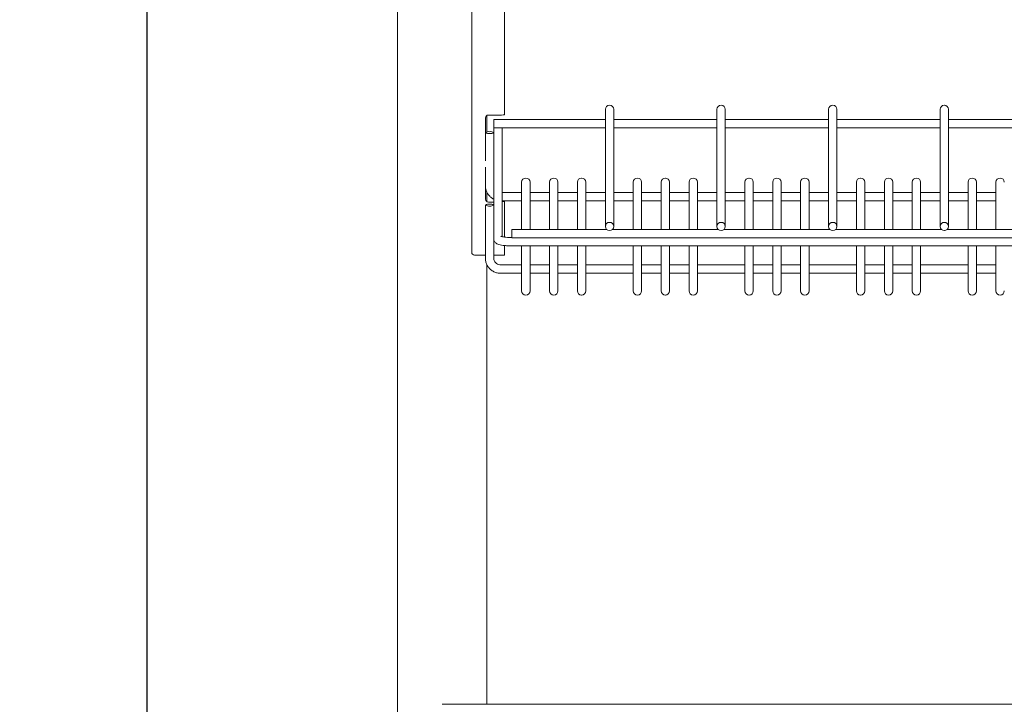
# Model space of a CAD drawing. Header units: millimetres. Extents: x 0 to 553, y -4 to 396.
# Tile 7 of 32: x 44 to 80, y 142 to 166. Entities that reach past the tile are written whole.
import ezdxf

# ---------------------------------------------------------------- set-up
doc = ezdxf.new("R2010")
doc.units = ezdxf.units.MM
doc.layers.add('TEMP', color=7, linetype='Continuous')
doc.styles.add('SLDTEXTSTYLE2', font='TXT', dxfattribs={"width": 0.7})
doc.dimstyles.new('SLDDIMSTYLE1', dxfattribs={"dimtxt": 3.5, "dimasz": 3, "dimexe": 0, "dimexo": 0.0625, "dimgap": 0.875, "dimtad": 2, "dimdec": 0, "dimlfac": 10, "dimrnd": 1e-09, "dimzin": 12, "dimdsep": 46, "dimtxsty": 'SLDTEXTSTYLE2', "dimsah": 1, "dimcen": 0.09, "dimadec": 0, "dimazin": 3, "dimtfac": 1, "dimtofl": 0, "dimtmove": 0, "dimatfit": 3, "dimfxl": 0, "dimfrac": 2, "dimtolj": 1, "dimtzin": 12, "dimarcsym": 0})

# ---------------------------------------------------------------- blocks, each defined once
blk = doc.blocks.new('_D_1')
at = {"layer": 'TEMP'}
for p, q in [((61.016, 270.579), (47.948, 270.579)), ((48.948, 107.959), (48.948, 270.579)), ((68.516, 107.959), (47.948, 107.959))]:
    blk.add_line(p, q, dxfattribs=at)
for points in [[(48.948, 270.579), (48.448, 267.579), (49.448, 267.579)], [(48.948, 107.959), (49.448, 110.959), (48.448, 110.959)]]:
    blk.add_solid(points, dxfattribs=at)
at = {"layer": 'TEMP', "insert": (44.437, 184.556, 0.01), "char_height": 3.5, "attachment_point": 1, "rotation": 90, "style": 'SLDTEXTSTYLE2'}
blk.add_mtext('1626', dxfattribs=at)

msp = doc.modelspace()

# ---------------------------------------------------------------- linework, layer by layer
at = {"color": 7, "linetype": 'Continuous', "lineweight": 15}
for p, q in [((57.9165, 251.0286), (57.9165, 141.0286)), ((60.5748, 158.1286), (60.5748, 248.9286)), ((61.7548, 163.0685), (61.7548, 169.3743)), ((65.3665, 163.2415), (65.3665, 163.2523)), ((65.3665, 159.057), (65.3665, 163.2415)), ((65.5185, 163.4003), (65.5145, 163.4003)), ((65.6665, 163.2523), (65.6665, 163.2415)), ((65.6665, 163.2415), (65.6665, 159.057)), ((69.3665, 163.2415), (69.3665, 163.2523)), ((69.3665, 159.057), (69.3665, 163.2415)), ((69.5185, 163.4003), (69.5145, 163.4003)), ((69.6665, 163.2523), (69.6665, 163.2415)), ((69.6665, 163.2415), (69.6665, 159.057)), ((73.3665, 163.2415), (73.3665, 163.2523)), ((73.3665, 159.057), (73.3665, 163.2415)), ((73.5185, 163.4003), (73.5145, 163.4003)), ((73.6665, 163.2523), (73.6665, 163.2415)), ((73.6665, 163.2415), (73.6665, 159.057)), ((77.3665, 163.2415), (77.3665, 163.2523)), ((77.3665, 159.057), (77.3665, 163.2415)), ((77.5185, 163.4003), (77.5145, 163.4003)), ((77.6665, 163.2523), (77.6665, 163.2415)), ((77.6665, 163.2415), (77.6665, 159.057)), ((61.0748, 162.4272), (61.0748, 162.9464)), ((61.1165, 162.4407), (61.1165, 163.0276)), ((61.5748, 163.0464), (61.1748, 163.0464)), ((65.3665, 162.8842), (61.3665, 162.8842)), ((61.3665, 162.8807), (61.3665, 162.8842)), ((61.3665, 162.8798), (61.3665, 162.8807)), ((61.3665, 162.7033), (61.3665, 162.8798)), ((61.3665, 162.7033), (61.3665, 162.6994)), ((61.3665, 162.5834), (61.3665, 162.6994)), ((69.3665, 162.8842), (65.6665, 162.8842)), ((73.3665, 162.8842), (69.6665, 162.8842)), ((77.3665, 162.8842), (73.6665, 162.8842)), ((81.3665, 162.8842), (77.6665, 162.8842)), ((61.0665, 162.4166), (61.0665, 162.4158)), ((61.0665, 161.4089), (61.0665, 162.4158)), ((61.2145, 162.4487), (61.2185, 162.4487)), ((61.2145, 162.3837), (61.2185, 162.3837)), ((61.3665, 162.5834), (65.3665, 162.5834)), ((61.3665, 162.4166), (61.3665, 162.5834)), ((61.3665, 162.4166), (61.3665, 162.4158)), ((61.3665, 162.4158), (61.3665, 162.3201)), ((61.6665, 162.5834), (61.6665, 158.6885)), ((65.6665, 162.5834), (69.3665, 162.5834)), ((69.6665, 162.5834), (73.3665, 162.5834)), ((73.6665, 162.5834), (77.3665, 162.5834)), ((77.6665, 162.5834), (81.3665, 162.5834)), ((61.3665, 159.8194), (61.3665, 162.3201)), ((61.0748, 160.0286), (61.0748, 161.1831)), ((62.3665, 160.632), (62.3665, 160.6416)), ((62.3665, 158.945), (62.3665, 160.632)), ((62.5185, 160.7896), (62.5145, 160.7896)), ((62.6665, 160.6416), (62.6665, 160.632)), ((62.6665, 160.632), (62.6665, 158.945)), ((63.3665, 160.632), (63.3665, 160.6416)), ((63.3665, 158.945), (63.3665, 160.632)), ((63.5185, 160.7896), (63.5145, 160.7896)), ((63.6665, 160.6416), (63.6665, 160.632)), ((63.6665, 160.632), (63.6665, 158.945)), ((64.3665, 160.632), (64.3665, 160.6416)), ((64.3665, 158.945), (64.3665, 160.632)), ((64.5185, 160.7896), (64.5145, 160.7896)), ((64.6665, 160.6416), (64.6665, 160.632)), ((64.6665, 160.632), (64.6665, 158.945)), ((66.3665, 160.632), (66.3665, 160.6416)), ((66.3665, 158.945), (66.3665, 160.632)), ((66.5185, 160.7896), (66.5145, 160.7896)), ((66.6665, 160.6416), (66.6665, 160.632)), ((66.6665, 160.632), (66.6665, 158.945)), ((67.3665, 160.632), (67.3665, 160.6416)), ((67.3665, 158.945), (67.3665, 160.632)), ((67.5185, 160.7896), (67.5145, 160.7896)), ((67.6665, 160.6416), (67.6665, 160.632)), ((67.6665, 160.632), (67.6665, 158.945)), ((68.3665, 160.632), (68.3665, 160.6416)), ((68.3665, 158.945), (68.3665, 160.632)), ((68.5185, 160.7896), (68.5145, 160.7896)), ((68.6665, 160.6416), (68.6665, 160.632)), ((68.6665, 160.632), (68.6665, 158.945)), ((70.3665, 160.632), (70.3665, 160.6416)), ((70.3665, 158.945), (70.3665, 160.632)), ((70.5185, 160.7896), (70.5145, 160.7896)), ((70.6665, 160.6416), (70.6665, 160.632)), ((70.6665, 160.632), (70.6665, 158.945)), ((71.3665, 160.632), (71.3665, 160.6416)), ((71.3665, 158.945), (71.3665, 160.632)), ((71.5185, 160.7896), (71.5145, 160.7896)), ((71.6665, 160.6416), (71.6665, 160.632)), ((71.6665, 160.632), (71.6665, 158.945)), ((72.3665, 160.632), (72.3665, 160.6416)), ((72.3665, 158.945), (72.3665, 160.632)), ((72.5185, 160.7896), (72.5145, 160.7896)), ((72.6665, 160.6416), (72.6665, 160.632)), ((72.6665, 160.632), (72.6665, 158.945)), ((74.3665, 160.632), (74.3665, 160.6416)), ((74.3665, 158.945), (74.3665, 160.632)), ((74.5185, 160.7896), (74.5145, 160.7896)), ((74.6665, 160.6416), (74.6665, 160.632)), ((74.6665, 160.632), (74.6665, 158.945)), ((75.3665, 160.632), (75.3665, 160.6416)), ((75.3665, 158.945), (75.3665, 160.632)), ((75.5185, 160.7896), (75.5145, 160.7896)), ((75.6665, 160.6416), (75.6665, 160.632)), ((75.6665, 160.632), (75.6665, 158.945)), ((76.3665, 160.632), (76.3665, 160.6416)), ((76.3665, 158.945), (76.3665, 160.632)), ((76.5185, 160.7896), (76.5145, 160.7896)), ((76.6665, 160.6416), (76.6665, 160.632)), ((76.6665, 160.632), (76.6665, 158.945)), ((78.3665, 160.632), (78.3665, 160.6416)), ((78.3665, 158.945), (78.3665, 160.632)), ((78.5185, 160.7896), (78.5145, 160.7896)), ((78.6665, 160.6416), (78.6665, 160.632)), ((78.6665, 160.632), (78.6665, 158.945)), ((79.3665, 160.632), (79.3665, 160.6416)), ((79.3665, 158.945), (79.3665, 160.632)), ((79.5185, 160.7896), (79.5145, 160.7896)), ((61.1165, 159.9474), (61.1165, 160.2916)), ((62.3665, 160.2723), (61.6665, 160.2723)), ((63.3665, 160.2723), (62.6665, 160.2723)), ((64.3665, 160.2723), (63.6665, 160.2723)), ((65.3665, 160.2723), (64.6665, 160.2723)), ((66.3665, 160.2723), (65.6665, 160.2723)), ((67.3665, 160.2723), (66.6665, 160.2723)), ((68.3665, 160.2723), (67.6665, 160.2723)), ((69.3665, 160.2723), (68.6665, 160.2723)), ((70.3665, 160.2723), (69.6665, 160.2723)), ((71.3665, 160.2723), (70.6665, 160.2723)), ((72.3665, 160.2723), (71.6665, 160.2723)), ((73.3665, 160.2723), (72.6665, 160.2723)), ((74.3665, 160.2723), (73.6665, 160.2723)), ((75.3665, 160.2723), (74.6665, 160.2723)), ((76.3665, 160.2723), (75.6665, 160.2723)), ((77.3665, 160.2723), (76.6665, 160.2723)), ((78.3665, 160.2723), (77.6665, 160.2723)), ((79.3665, 160.2723), (78.6665, 160.2723)), ((61.1748, 159.9286), (61.3665, 159.9286)), ((61.6665, 159.9715), (61.6748, 159.9715)), ((61.6748, 159.9685), (61.6748, 159.9807)), ((61.6748, 159.9685), (61.7548, 159.9685)), ((61.7548, 159.9685), (61.7548, 159.9807)), ((61.7548, 159.9715), (62.3665, 159.9715)), ((61.7548, 158.6731), (61.7548, 159.9685)), ((62.6665, 159.9715), (63.3665, 159.9715)), ((63.6665, 159.9715), (64.3665, 159.9715)), ((64.6665, 159.9715), (65.3665, 159.9715)), ((65.6665, 159.9715), (66.3665, 159.9715)), ((66.6665, 159.9715), (67.3665, 159.9715)), ((67.6665, 159.9715), (68.3665, 159.9715)), ((68.6665, 159.9715), (69.3665, 159.9715)), ((69.6665, 159.9715), (70.3665, 159.9715)), ((70.6665, 159.9715), (71.3665, 159.9715)), ((71.6665, 159.9715), (72.3665, 159.9715)), ((72.6665, 159.9715), (73.3665, 159.9715)), ((73.6665, 159.9715), (74.3665, 159.9715)), ((74.6665, 159.9715), (75.3665, 159.9715)), ((75.6665, 159.9715), (76.3665, 159.9715)), ((76.6665, 159.9715), (77.3665, 159.9715)), ((77.6665, 159.9715), (78.3665, 159.9715)), ((78.6665, 159.9715), (79.3665, 159.9715)), ((61.0665, 159.8194), (61.0665, 159.8185)), ((61.0665, 157.9147), (61.0665, 159.8185)), ((61.2145, 159.8514), (61.2185, 159.8514)), ((61.2145, 159.7865), (61.2185, 159.7865)), ((61.3665, 159.8194), (61.3665, 159.8185)), ((61.3665, 159.8185), (61.3665, 159.7228)), ((61.3665, 158.6086), (61.3665, 159.7228)), ((65.5145, 159.2015), (65.5185, 159.2015)), ((69.5145, 159.2015), (69.5185, 159.2015)), ((73.5145, 159.2015), (73.5185, 159.2015)), ((77.5145, 159.2015), (77.5185, 159.2015)), ((65.4163, 158.945), (62.0165, 158.945)), ((62.0165, 158.9415), (62.0165, 158.945)), ((62.0165, 158.9415), (62.0165, 158.9406)), ((62.0165, 158.7641), (62.0165, 158.9406)), ((65.3665, 159.0531), (65.3665, 159.057)), ((65.5145, 158.9086), (65.5185, 158.9086)), ((69.4163, 158.945), (65.6167, 158.945)), ((65.6665, 159.0531), (65.6665, 159.057)), ((69.3665, 159.0531), (69.3665, 159.057)), ((69.5145, 158.9086), (69.5185, 158.9086)), ((73.4163, 158.945), (69.6167, 158.945)), ((69.6665, 159.0531), (69.6665, 159.057)), ((73.3665, 159.0531), (73.3665, 159.057)), ((73.5145, 158.9086), (73.5185, 158.9086)), ((77.4163, 158.945), (73.6167, 158.945)), ((73.6665, 159.0531), (73.6665, 159.057)), ((77.3665, 159.0531), (77.3665, 159.057)), ((77.5145, 158.9086), (77.5185, 158.9086)), ((81.4163, 158.945), (77.6167, 158.945)), ((77.6665, 159.0531), (77.6665, 159.057)), ((61.3665, 158.6086), (61.3665, 158.6047)), ((61.3665, 158.6047), (61.3665, 157.9147)), ((61.9665, 158.6596), (61.9115, 158.6605)), ((62.0165, 158.6596), (61.9665, 158.6596)), ((62.0165, 158.7602), (62.0165, 158.7641)), ((62.0165, 158.6442), (62.0165, 158.7602)), ((62.0165, 158.6442), (113.0165, 158.6442)), ((61.7548, 158.0286), (61.7548, 158.3705)), ((61.9665, 158.3589), (113.0665, 158.3589)), ((62.3665, 157.0605), (62.3665, 158.3589)), ((62.6665, 158.3589), (62.6665, 157.0605)), ((63.3665, 157.0605), (63.3665, 158.3589)), ((63.6665, 158.3589), (63.6665, 157.0605)), ((64.3665, 157.0605), (64.3665, 158.3589)), ((64.6665, 158.3589), (64.6665, 157.0605)), ((66.3665, 157.0605), (66.3665, 158.3589)), ((66.6665, 158.3589), (66.6665, 157.0605)), ((67.3665, 157.0605), (67.3665, 158.3589)), ((67.6665, 158.3589), (67.6665, 157.0605)), ((68.3665, 157.0605), (68.3665, 158.3589)), ((68.6665, 158.3589), (68.6665, 157.0605)), ((70.3665, 157.0605), (70.3665, 158.3589)), ((70.6665, 158.3589), (70.6665, 157.0605)), ((71.3665, 157.0605), (71.3665, 158.3589)), ((71.6665, 158.3589), (71.6665, 157.0605)), ((72.3665, 157.0605), (72.3665, 158.3589)), ((72.6665, 158.3589), (72.6665, 157.0605)), ((74.3665, 157.0605), (74.3665, 158.3589)), ((74.6665, 158.3589), (74.6665, 157.0605)), ((75.3665, 157.0605), (75.3665, 158.3589)), ((75.6665, 158.3589), (75.6665, 157.0605)), ((76.3665, 157.0605), (76.3665, 158.3589)), ((76.6665, 158.3589), (76.6665, 157.0605)), ((78.3665, 157.0605), (78.3665, 158.3589)), ((78.6665, 158.3589), (78.6665, 157.0605)), ((79.3665, 157.0605), (79.3665, 158.3589)), ((61.0665, 158.0286), (60.6748, 158.0286)), ((61.5748, 158.0286), (61.3665, 158.0286)), ((61.7548, 158.0286), (61.5748, 158.0286)), ((61.1165, 141.9286), (61.1165, 157.6943)), ((62.3665, 157.675), (61.6165, 157.675)), ((63.3665, 157.675), (62.6665, 157.675)), ((64.3665, 157.675), (63.6665, 157.675)), ((66.3665, 157.675), (64.6665, 157.675)), ((67.3665, 157.675), (66.6665, 157.675)), ((68.3665, 157.675), (67.6665, 157.675)), ((70.3665, 157.675), (68.6665, 157.675)), ((71.3665, 157.675), (70.6665, 157.675)), ((72.3665, 157.675), (71.6665, 157.675)), ((74.3665, 157.675), (72.6665, 157.675)), ((75.3665, 157.675), (74.6665, 157.675)), ((76.3665, 157.675), (75.6665, 157.675)), ((78.3665, 157.675), (76.6665, 157.675)), ((79.3665, 157.675), (78.6665, 157.675)), ((61.6165, 157.3743), (62.3665, 157.3743)), ((62.3665, 156.7455), (62.3665, 157.0605)), ((62.6665, 157.3743), (63.3665, 157.3743)), ((62.6665, 157.0605), (62.6665, 156.7455)), ((63.3665, 156.7455), (63.3665, 157.0605)), ((63.6665, 157.3743), (64.3665, 157.3743)), ((63.6665, 157.0605), (63.6665, 156.7455)), ((64.3665, 156.7455), (64.3665, 157.0605)), ((64.6665, 157.3743), (66.3665, 157.3743)), ((64.6665, 157.0605), (64.6665, 156.7455)), ((66.3665, 156.7455), (66.3665, 157.0605)), ((66.6665, 157.3743), (67.3665, 157.3743)), ((66.6665, 157.0605), (66.6665, 156.7455)), ((67.3665, 156.7455), (67.3665, 157.0605)), ((67.6665, 157.3743), (68.3665, 157.3743)), ((67.6665, 157.0605), (67.6665, 156.7455)), ((68.3665, 156.7455), (68.3665, 157.0605)), ((68.6665, 157.3743), (70.3665, 157.3743)), ((68.6665, 157.0605), (68.6665, 156.7455)), ((70.3665, 156.7455), (70.3665, 157.0605)), ((70.6665, 157.3743), (71.3665, 157.3743)), ((70.6665, 157.0605), (70.6665, 156.7455)), ((71.3665, 156.7455), (71.3665, 157.0605)), ((71.6665, 157.3743), (72.3665, 157.3743)), ((71.6665, 157.0605), (71.6665, 156.7455)), ((72.3665, 156.7455), (72.3665, 157.0605)), ((72.6665, 157.3743), (74.3665, 157.3743)), ((72.6665, 157.0605), (72.6665, 156.7455)), ((74.3665, 156.7455), (74.3665, 157.0605)), ((74.6665, 157.3743), (75.3665, 157.3743)), ((74.6665, 157.0605), (74.6665, 156.7455)), ((75.3665, 156.7455), (75.3665, 157.0605)), ((75.6665, 157.3743), (76.3665, 157.3743)), ((75.6665, 157.0605), (75.6665, 156.7455)), ((76.3665, 156.7455), (76.3665, 157.0605)), ((76.6665, 157.3743), (78.3665, 157.3743)), ((76.6665, 157.0605), (76.6665, 156.7455)), ((78.3665, 156.7455), (78.3665, 157.0605)), ((78.6665, 157.3743), (79.3665, 157.3743)), ((78.6665, 157.0605), (78.6665, 156.7455)), ((79.3665, 156.7455), (79.3665, 157.0605)), ((62.5145, 156.5975), (62.5185, 156.5975)), ((63.5145, 156.5975), (63.5185, 156.5975)), ((64.5145, 156.5975), (64.5185, 156.5975)), ((66.5145, 156.5975), (66.5185, 156.5975)), ((67.5145, 156.5975), (67.5185, 156.5975)), ((68.5145, 156.5975), (68.5185, 156.5975)), ((70.5145, 156.5975), (70.5185, 156.5975)), ((71.5145, 156.5975), (71.5185, 156.5975)), ((72.5145, 156.5975), (72.5185, 156.5975)), ((74.5145, 156.5975), (74.5185, 156.5975)), ((75.5145, 156.5975), (75.5185, 156.5975)), ((76.5145, 156.5975), (76.5185, 156.5975)), ((78.5145, 156.5975), (78.5185, 156.5975)), ((79.5145, 156.5975), (79.5185, 156.5975)), ((69.5165, 141.9286), (59.5165, 141.9286)), ((105.5165, 141.9286), (69.5165, 141.9286))]:
    msp.add_line(p, q, dxfattribs=at)
for centre, radius, start, end in [((65.5145, 163.2523), 0.148, 90, 180), ((65.5185, 163.2523), 0.148, 0, 90), ((69.5145, 163.2523), 0.148, 90, 180), ((69.5185, 163.2523), 0.148, 0, 90), ((73.5145, 163.2523), 0.148, 90, 180), ((73.5185, 163.2523), 0.148, 0, 90), ((77.5145, 163.2523), 0.148, 90, 180), ((77.5185, 163.2523), 0.148, 0, 90), ((61.1748, 162.9464), 0.1, 90, 180), ((61.1792, 162.2537), 0.1981, 79.74553, 124.67962), ((61.1792, 162.5787), 0.1981, 235.32088, 280.25397), ((61.2537, 162.2537), 0.1981, 55.3203, 100.25407), ((61.2537, 162.5787), 0.1981, 259.74643, 304.6792), ((62.5145, 160.6416), 0.148, 90, 180), ((62.5185, 160.6416), 0.148, 0, 90), ((63.5145, 160.6416), 0.148, 90, 180), ((63.5185, 160.6416), 0.148, 0, 90), ((64.5145, 160.6416), 0.148, 90, 180), ((64.5185, 160.6416), 0.148, 0, 90), ((66.5145, 160.6416), 0.148, 90, 180), ((66.5185, 160.6416), 0.148, 0, 90), ((67.5145, 160.6416), 0.148, 90, 180), ((67.5185, 160.6416), 0.148, 0, 90), ((68.5145, 160.6416), 0.148, 90, 180), ((68.5185, 160.6416), 0.148, 0, 90), ((70.5145, 160.6416), 0.148, 90, 180), ((70.5185, 160.6416), 0.148, 0, 90), ((71.5145, 160.6416), 0.148, 90, 180), ((71.5185, 160.6416), 0.148, 0, 90), ((72.5145, 160.6416), 0.148, 90, 180), ((72.5185, 160.6416), 0.148, 0, 90), ((74.5145, 160.6416), 0.148, 90, 180), ((74.5185, 160.6416), 0.148, 0, 90), ((75.5145, 160.6416), 0.148, 90, 180), ((75.5185, 160.6416), 0.148, 0, 90), ((76.5145, 160.6416), 0.148, 90, 180), ((76.5185, 160.6416), 0.148, 0, 90), ((78.5145, 160.6416), 0.148, 90, 180), ((78.5185, 160.6416), 0.148, 0, 90), ((79.5145, 160.6416), 0.148, 90, 180), ((79.5185, 160.6416), 0.148, 0, 90), ((61.1748, 160.0286), 0.1, 180, 270), ((61.1792, 159.6564), 0.1981, 79.7465, 124.67755), ((61.1792, 159.9814), 0.1981, 235.32245, 280.2535), ((61.2537, 159.6564), 0.1981, 55.32237, 100.2531), ((61.2537, 159.9814), 0.1981, 259.7469, 304.67763), ((65.5127, 159.0552), 0.1463, 89.32048, 179.30474), ((65.5202, 159.0552), 0.1463, 0.69468, 90.6801), ((69.5127, 159.0552), 0.1463, 89.31933, 179.3059), ((69.5202, 159.0552), 0.1463, 0.6941, 90.68067), ((73.5127, 159.0552), 0.1463, 89.31991, 179.30474), ((73.5202, 159.0552), 0.1463, 0.69435, 90.68043), ((77.5127, 159.0552), 0.1463, 89.3199, 179.30532), ((77.5202, 159.0552), 0.1463, 0.69468, 90.68038), ((65.5127, 159.0549), 0.1463, 180.6964, 270.67719), ((65.5202, 159.0549), 0.1463, 269.32223, 359.30418), ((69.5127, 159.0549), 0.1463, 180.69525, 270.67834), ((69.5202, 159.0549), 0.1463, 269.32166, 359.30475), ((73.5127, 159.0549), 0.1463, 180.69641, 270.67776), ((73.5202, 159.0549), 0.1463, 269.3219, 359.30451), ((77.5127, 159.0549), 0.1463, 180.69582, 270.67777), ((77.5202, 159.0549), 0.1463, 269.32195, 359.30417), ((60.6748, 158.1286), 0.1, 180, 270), ((62.5145, 156.7455), 0.148, 180, 270), ((62.5185, 156.7455), 0.148, 270, 0), ((63.5145, 156.7455), 0.148, 180, 270), ((63.5185, 156.7455), 0.148, 270, 0), ((64.5145, 156.7455), 0.148, 180, 270), ((64.5185, 156.7455), 0.148, 270, 0), ((66.5145, 156.7455), 0.148, 180, 270), ((66.5185, 156.7455), 0.148, 270, 0), ((67.5145, 156.7455), 0.148, 180, 270), ((67.5185, 156.7455), 0.148, 270, 0), ((68.5145, 156.7455), 0.148, 180, 270), ((68.5185, 156.7455), 0.148, 270, 0), ((70.5145, 156.7455), 0.148, 180, 270), ((70.5185, 156.7455), 0.148, 270, 0), ((71.5145, 156.7455), 0.148, 180, 270), ((71.5185, 156.7455), 0.148, 270, 0), ((72.5145, 156.7455), 0.148, 180, 270), ((72.5185, 156.7455), 0.148, 270, 0), ((74.5145, 156.7455), 0.148, 180, 270), ((74.5185, 156.7455), 0.148, 270, 0), ((75.5145, 156.7455), 0.148, 180, 270), ((75.5185, 156.7455), 0.148, 270, 0), ((76.5145, 156.7455), 0.148, 180, 270), ((76.5185, 156.7455), 0.148, 270, 0), ((78.5145, 156.7455), 0.148, 180, 270), ((78.5185, 156.7455), 0.148, 270, 0), ((79.5145, 156.7455), 0.148, 180, 270), ((79.5185, 156.7455), 0.148, 270, 0)]:
    msp.add_arc(centre, radius, start, end, dxfattribs=at)
for centre, major_axis, ratio, start_param in [((61.5748, 163.0685), (0.18, 0), 0.1231637, 4.712389), ((61.5748, 159.9685), (0.1, 0), 0.3990504, 5.8728692), ((61.5748, 159.9685), (0.18, 0), 0.2216947, 5.2469246)]:
    msp.add_ellipse(centre, major_axis=major_axis, ratio=ratio, start_param=start_param, end_param=6.2831853, dxfattribs=at)
for points, knots in [([(61.0748, 160.4243), (61.084, 160.3853), (61.1031, 160.3043), (61.1458, 160.2206), (61.1814, 160.1838), (61.1869, 160.1782)], [0, 0, 0, 0, 0.4408812, 0.9147799, 1, 1, 1, 1]), ([(61.1869, 160.1782), (61.21, 160.1508), (61.2605, 160.0909), (61.3292, 160.0521), (61.3665, 160.0311)], [0, 0, 0, 0, 0.45771302, 1, 1, 1, 1]), ([(61.3665, 158.6047), (61.3696, 158.5803), (61.3756, 158.5348), (61.4134, 158.4827), (61.4576, 158.4468), (61.5154, 158.4179), (61.5925, 158.3943), (61.6973, 158.3749), (61.8156, 158.3628), (61.9089, 158.3591), (61.9579, 158.3589), (61.9665, 158.3589)], [0, 0, 0, 0, 0.0974134, 0.1817469, 0.268364, 0.3732252, 0.5236625, 0.6729413, 0.8286877, 0.9700011, 1, 1, 1, 1]), ([(61.9115, 158.6605), (61.9107, 158.6605), (61.8734, 158.661), (61.8022, 158.6661), (61.714, 158.6773), (61.6546, 158.69), (61.6239, 158.7011), (61.623, 158.7017), (61.6226, 158.7019)], [0, 0, 0, 0, 0.0055278, 0.2588161, 0.5086915, 0.7211219, 0.9021211, 1, 1, 1, 1]), ([(61.0665, 157.9147), (61.0676, 157.8882), (61.0706, 157.8185), (61.1038, 157.7101), (61.1457, 157.6233), (61.1814, 157.5865), (61.1869, 157.5809)], [0, 0, 0, 0, 0.2195428, 0.5773689, 0.9355863, 1, 1, 1, 1]), ([(61.6165, 157.675), (61.6041, 157.6756), (61.5625, 157.6774), (61.4937, 157.7004), (61.4247, 157.754), (61.3761, 157.8286), (61.3698, 157.8861), (61.3665, 157.9156)], [0, 0, 0, 0, 0.0939683, 0.3155999, 0.5384018, 0.7627716, 1, 1, 1, 1]), ([(61.1869, 157.5809), (61.2101, 157.5537), (61.2618, 157.4934), (61.3679, 157.4277), (61.4898, 157.3823), (61.5752, 157.3769), (61.6165, 157.3743)], [0, 0, 0, 0, 0.2177013, 0.4834988, 0.7498371, 1, 1, 1, 1])]:
    msp.add_open_spline(points, degree=3, knots=knots, dxfattribs=at)

# ---------------------------------------------------------------- dimensions: what is measured, and where the dimension line sits
at = {"layer": 'TEMP'}
dim = msp.add_linear_dim(base=(48.9483, 270.5786), p1=(69.5155, 107.9587), p2=(62.0165, 270.5786), angle=90, dimstyle='SLDDIMSTYLE1', dxfattribs=at)
dim.commit()
dim.dimension.update_dxf_attribs({"geometry": '_D_1', "text_midpoint": (48.9483, 189.2686), "dimtype": 160})

doc.saveas('drawing.dxf')
